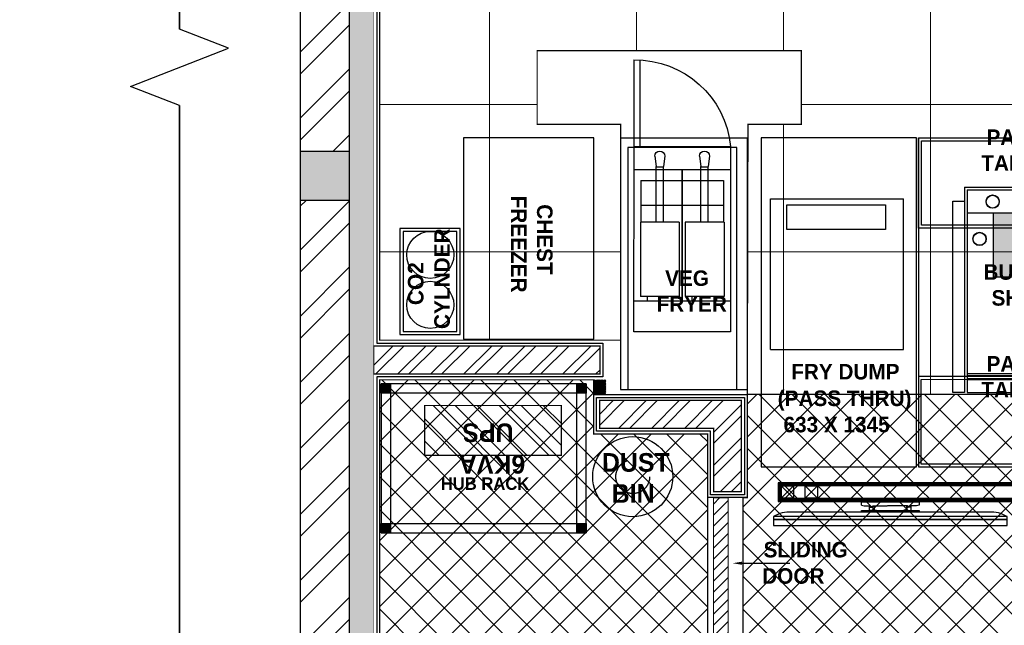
# Model space of a CAD drawing. Header units: millimetres. Extents: x -115221 to 194496, y -122556 to 375476.
# Tile 114 of 169: x 99043 to 103062, y 22749 to 25219. Entities that reach past the tile are written whole.
import ezdxf
from ezdxf import colors
from ezdxf.entities.mleader import LeaderData, LeaderLine
from ezdxf.math import Vec2, Vec3

# ---------------------------------------------------------------- set-up
doc = ezdxf.new("R2010")
doc.units = ezdxf.units.MM
doc.linetypes.add('Dash2', pattern=[3, 1.5, -1.5])
doc.layers.add('Ceiling', color=6, linetype='Continuous', lineweight=13)
doc.layers.add('DRAINAGE TEXT', color=6, linetype='Continuous', lineweight=0)
for name, color, linetype in [('FUR R0', 8, 'Continuous'), ('WWDS CEILING', 8, 'Continuous'), ('WWDS FURNITURE LAYOUT', 8, 'Continuous')]:
    doc.layers.add(name, color=color, linetype=linetype)
doc.styles.add('2MM', font='GOTHICB.TTF')
doc.styles.add('ARIAL', font='GOTHICB.TTF')
doc.styles.add('har', font='GOTHICB.TTF')
doc.styles.get("Standard").update_dxf_attribs({"font": 'arial.ttf'})
pattern_1 = [(225, (1670971.06, 2824817.45), (134.703842, -134.703842), []), (225, (1670881.26, 2824817.45), (134.703842, -134.703842), [])]
pattern_2 = [(45, (-1707285.6, -2853039.39), (-67.351921, 67.351921), []), (135, (-1707285.6, -2853039.39), (-67.351921, -67.351921), [])]

# ---------------------------------------------------------------- blocks, each defined once
blk = doc.blocks.new('NIA_Break Line w Scale - 1-100-21829179-F_B-13 PLAN')
at = {"layer": 'FUR R0'}
for p, q in [((6917.6, 466.7), (6839.8, 266.7)), ((6917.6, 466.7), (6839.8, 266.7)), ((7073.1, 66.7), (6917.6, 466.7)), ((7073.1, 66.7), (6917.6, 466.7)), ((6839.8, 266.7), (484.5, 266.7)), ((484.5, 266.7), (6839.8, 266.7)), ((7150.8, 266.7), (7073.1, 66.7)), ((7150.8, 266.7), (7073.1, 66.7)), ((13290.8, 266.7), (7150.8, 266.7)), ((7150.8, 266.7), (13290.8, 266.7))]:
    blk.add_line(p, q, dxfattribs=at)
blk = doc.blocks.new('A$C331E6D67')
at = {"layer": 'FUR R0'}
for p, q in [((1.47, 18.92, 0), (1.47, 43.15, 0)), ((1.47, 43.15, 0), (22.92, 43.15, 0)), ((22.92, 18.92, 0), (22.92, 43.15, 0)), ((1.47, 18.92, 0), (22.92, 18.92, 0))]:
    blk.add_line(p, q, dxfattribs=at)
at = {"layer": 'FUR R0', "elevation": 0}
for points in [[(25, 53), (0, 53), (0, 0), (25, 0)], [(19.99, 42.22), (19.99, 38.25), (4.1, 38.25), (4.1, 42.22)]]:
    blk.add_lwpolyline(points, close=True, dxfattribs=at)
blk = doc.blocks.new('sdsds543343')
at = {"layer": 'FUR R0'}
for p, q in [((-1735161.01, -991539.34, 0), (-1735161.01, -991525.41, 0)), ((-1735160.02, -991539.34, 0), (-1735160.02, -991525.41, 0)), ((-1735175.57, -991539.34, 0), (-1735175.57, -991569.19, 0)), ((-1735160.02, -991539.34, 0), (-1735175.57, -991539.34, 0)), ((-1735160.02, -991569.19, 0), (-1735160.02, -991539.34, 0)), ((-1735159.86, -991539.49, 0), (-1735159.86, -991539.49, 0)), ((-1735172.19, -991540.9, 0), (-1735171.98, -991542.55, 0)), ((-1735170.58, -991540.9, 0), (-1735170.79, -991542.55, 0)), ((-1735164.98, -991540.9, 0), (-1735164.76, -991542.55, 0)), ((-1735163.36, -991540.9, 0), (-1735163.58, -991542.55, 0)), ((-1735171.98, -991551.54, 0), (-1735171.98, -991542.55, 0)), ((-1735170.79, -991542.63, 0), (-1735171.98, -991542.63, 0)), ((-1735170.79, -991551.54, 0), (-1735170.79, -991542.55, 0)), ((-1735164.76, -991551.54, 0), (-1735164.76, -991542.55, 0)), ((-1735163.58, -991542.63, 0), (-1735164.76, -991542.63, 0)), ((-1735163.58, -991551.54, 0), (-1735163.58, -991542.55, 0)), ((-1735175.57, -991543.07, 0), (-1735160.02, -991543.07, 0)), ((-1735161.14, -991544.82, 0), (-1735174.45, -991544.82, 0)), ((-1735174.45, -991544.82, 0), (-1735174.45, -991551.54, 0)), ((-1735161.14, -991544.82, 0), (-1735161.14, -991551.54, 0)), ((-1735161.14, -991548.8, 0), (-1735174.45, -991548.8, 0)), ((-1735174.53, -991551.54, 0), (-1735168.27, -991551.54, 0)), ((-1735174.53, -991551.54, 0), (-1735174.53, -991563.48, 0)), ((-1735168.27, -991551.54, 0), (-1735168.27, -991563.48, 0)), ((-1735167.31, -991551.54, 0), (-1735161.06, -991551.54, 0)), ((-1735167.31, -991551.54, 0), (-1735167.31, -991563.48, 0)), ((-1735161.06, -991551.54, 0), (-1735161.06, -991563.48, 0)), ((-1735174.53, -991563.48, 0), (-1735168.27, -991563.48, 0)), ((-1735173.39, -991564.23, 0), (-1735173.39, -991563.48, 0)), ((-1735169.41, -991564.23, 0), (-1735169.41, -991563.48, 0)), ((-1735167.31, -991563.48, 0), (-1735161.06, -991563.48, 0)), ((-1735166.17, -991564.23, 0), (-1735166.17, -991563.48, 0)), ((-1735162.19, -991564.23, 0), (-1735162.19, -991563.48, 0)), ((-1735175.57, -991564.23, 0), (-1735160.02, -991564.23, 0)), ((-1735173.39, -991564.23, 0), (-1735169.41, -991564.23, 0)), ((-1735166.17, -991564.23, 0), (-1735162.19, -991564.23, 0)), ((-1735175.57, -991569.19, 0), (-1735160.02, -991569.19, 0)), ((-1735159.86, -991569.19, 0), (-1735159.86, -991569.19, 0))]:
    blk.add_line(p, q, dxfattribs=at)
at = {"layer": 'FUR R0', "elevation": 0}
for points in [[(-1735178.32, -991537.98), (-1735157.86, -991537.98), (-1735157.86, -991578.45), (-1735178.32, -991578.45)], [(-1735176.57, -991539.49), (-1735159.02, -991539.49), (-1735159.02, -991578.45), (-1735176.57, -991578.45)]]:
    blk.add_lwpolyline(points, close=True, dxfattribs=at)
at = {"layer": 'FUR R0', "const_width": 0.249, "elevation": 0, "flags": 128}
blk.add_lwpolyline([(-1735167.79, -991564.23), (-1735167.79, -991543.07)], dxfattribs=at)
at = {"layer": 'FUR R0'}
for centre, radius, start, end in [((-1735160.24, -991540.8, 0), 15.4, 89.1588, 174.5619), ((-1735171.38, -991540.9, 0), 0.808, 0, 180), ((-1735164.17, -991540.9, 0), 0.808, 0, 180)]:
    blk.add_arc(centre, radius, start, end, dxfattribs=at)
blk = doc.blocks.new('wW')
at = {"layer": 'FUR R0'}
h = blk.add_hatch(color=256, dxfattribs=at)
h.dxf.hatch_style = 1
h.paths.add_polyline_path([(31531.51, -4490.81), (31536.21, -4490.81), (31536.21, -4501.19), (31531.51, -4501.19)])
h = blk.add_hatch(color=256, dxfattribs=at)
h.dxf.hatch_style = 1
h.paths.add_polyline_path([(31538.11, -4507.21), (31542.82, -4507.21), (31542.82, -4517.58), (31538.11, -4517.58)])
for p, q in [((31519.4, -4478.73), (31519.4, -4531.72)), ((31553.45, -4531.72), (31553.45, -4478.73)), ((31526.83, -4486.66), (31548.83, -4486.66)), ((31526.83, -4486.66), (31526.83, -4519.74)), ((31527.28, -4487.12), (31548.38, -4487.12)), ((31527.28, -4487.12), (31527.28, -4519.76)), ((31548.38, -4487.12), (31548.38, -4519.76)), ((31548.83, -4486.66), (31548.83, -4520.21)), ((31548.83, -4487.12), (31548.83, -4519.76)), ((31527.28, -4490.81), (31548.38, -4490.81)), ((31527.28, -4516.69), (31548.38, -4516.69)), ((31527.28, -4517.01), (31548.38, -4517.01)), ((31527.28, -4517.47), (31548.38, -4517.47)), ((31527.28, -4517.67), (31548.38, -4517.67)), ((31527.28, -4519.76), (31548.38, -4519.76))]:
    blk.add_line(p, q, dxfattribs=at)
for points in [[(31553.45, -4493.29), (31519.4, -4493.29), (31519.4, -4478.73), (31553.45, -4478.73)], [(31553.45, -4492.79), (31519.9, -4492.79), (31519.9, -4479.23), (31553.45, -4479.23)], [(31553.45, -4517.17), (31519.4, -4517.17), (31519.4, -4531.72), (31553.45, -4531.72)], [(31553.45, -4517.67), (31519.81, -4517.67), (31519.81, -4531.22), (31553.45, -4531.22)]]:
    blk.add_lwpolyline(points, dxfattribs=at)
for points in [[(31526.83, -4519.74), (31524.94, -4519.74), (31524.94, -4488.92), (31526.83, -4488.92)], [(31531.51, -4490.81), (31536.21, -4490.81), (31536.21, -4501.19), (31531.51, -4501.19)], [(31538.11, -4507.21), (31542.82, -4507.21), (31542.82, -4517.58), (31538.11, -4517.58)]]:
    blk.add_lwpolyline(points, close=True, dxfattribs=at)
for centre, radius in [((31531.37, -4489.01), 1.07), ((31531.37, -4489.01), 1.03), ((31535.86, -4489.01), 1.07), ((31535.86, -4489.01), 1.03), ((31541.34, -4489.01), 1.07), ((31541.34, -4489.01), 1.03), ((31545.83, -4489.01), 1.07), ((31545.83, -4489.01), 1.03), ((31529.26, -4495.01), 1.07), ((31529.26, -4495.01), 1.03)]:
    blk.add_circle(centre, radius, dxfattribs=at)
at = {"layer": 'FUR R0', "char_height": 2.5, "attachment_point": 9, "style": 'har'}
for s, insert, width in [('\\pxqc;{\\fCentury Gothic|b1|i0|c0|p34;\\C0;PACK TABLE}', (31544.93, -4484.05, 0), 19.6341), ('\\pxqc;{\\fCentury Gothic|b1|i0|c0|p34;BURGER SHOOT}', (31549.89, -4505.79, 0), 25.512), ('\\pxqc;{\\fCentury Gothic|b1|i0|c0|p34;\\C0;PACK TABLE}', (31544.93, -4520.54, 0), 19.6341)]:
    blk.add_mtext(s, dxfattribs=dict(at, insert=insert, width=width))
blk = doc.blocks.new('JSDJNB')
at = {"layer": 'FUR R0'}
h = blk.add_hatch(dxfattribs=at)
h.set_pattern_fill('ANSI31', color=256, angle=90)
h.set_pattern_definition([(135, (184504.06984, -52712.82564), (-0.08838834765, -0.08838834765), [])])
h.paths.add_polyline_path([(255108.09, -67411.99), (255108.09, -67409.99), (254955.77, -67409.99), (254955.77, -67411.99)], flags=16)
h.paths.add_polyline_path([(255108.59, -67412.49), (255108.59, -67409.49), (254955.27, -67409.49), (254955.27, -67412.49)])
for p, q in [((254968.67, -67413.07), (254968.67, -67412.54)), ((254968.67, -67412.54), (254977.93, -67412.54)), ((254977.93, -67412.54), (254977.93, -67413.07)), ((255007.67, -67413.07), (255007.67, -67412.54)), ((255007.67, -67412.54), (255016.93, -67412.54)), ((255016.93, -67412.54), (255016.93, -67413.07)), ((255046.67, -67413.07), (255046.67, -67412.54)), ((255046.67, -67412.54), (255055.93, -67412.54)), ((255055.93, -67412.54), (255055.93, -67413.07)), ((255085.67, -67413.07), (255085.67, -67412.54)), ((255085.67, -67412.54), (255094.93, -67412.54)), ((255094.93, -67412.54), (255094.93, -67413.07)), ((254989.16, -67414.23), (254957.44, -67414.23)), ((255028.16, -67414.23), (254996.44, -67414.23)), ((255067.16, -67414.23), (255035.44, -67414.23)), ((255106.16, -67414.23), (255074.44, -67414.23))]:
    blk.add_line(p, q, dxfattribs=at)
for points in [[(255108.59, -67412.49), (255108.59, -67409.49), (254955.27, -67409.49), (254955.27, -67412.49)], [(255108.09, -67411.99), (255108.09, -67409.99), (254955.77, -67409.99), (254955.77, -67411.99)], [(254955.77, -67409.99), (254957.77, -67409.99), (254957.77, -67411.99), (254955.77, -67411.99)], [(254959.62, -67409.99), (254961.62, -67409.99), (254961.62, -67411.99), (254959.62, -67411.99)], [(254995.35, -67409.99), (254993.35, -67409.99), (254993.35, -67411.99), (254995.35, -67411.99)], [(255009.16, -67409.99), (255007.16, -67409.99), (255007.16, -67411.99), (255009.16, -67411.99)], [(255032.93, -67409.99), (255030.93, -67409.99), (255030.93, -67411.99), (255032.93, -67411.99)], [(255056.7, -67409.99), (255054.7, -67409.99), (255054.7, -67411.99), (255056.7, -67411.99)], [(255070.51, -67409.99), (255068.51, -67409.99), (255068.51, -67411.99), (255070.51, -67411.99)], [(255104.24, -67409.99), (255102.24, -67409.99), (255102.24, -67411.99), (255104.24, -67411.99)], [(255108.09, -67409.99), (255106.09, -67409.99), (255106.09, -67411.99), (255108.09, -67411.99)], [(254977.93, -67414.23), (254968.67, -67414.23), (254968.67, -67413.95), (254977.93, -67413.95)], [(255016.93, -67414.23), (255007.67, -67414.23), (255007.67, -67413.95), (255016.93, -67413.95)], [(255055.93, -67414.23), (255046.67, -67414.23), (255046.67, -67413.95), (255055.93, -67413.95)], [(255094.93, -67414.23), (255085.67, -67414.23), (255085.67, -67413.95), (255094.93, -67413.95)], [(254992.06, -67414.93), (254954.55, -67414.93), (254954.55, -67415.41), (254992.06, -67415.41)], [(254954.55, -67415.41), (254954.55, -67416.38), (254992.06, -67416.38), (254992.06, -67415.41)], [(255031.06, -67414.93), (254993.55, -67414.93), (254993.55, -67415.41), (255031.06, -67415.41)], [(254993.55, -67415.41), (254993.55, -67416.38), (255031.06, -67416.38), (255031.06, -67415.41)], [(255070.06, -67414.93), (255032.55, -67414.93), (255032.55, -67415.41), (255070.06, -67415.41)], [(255032.55, -67415.41), (255032.55, -67416.38), (255070.06, -67416.38), (255070.06, -67415.41)], [(255109.06, -67414.93), (255071.55, -67414.93), (255071.55, -67415.41), (255109.06, -67415.41)], [(255071.55, -67415.41), (255071.55, -67416.38), (255109.06, -67416.38), (255109.06, -67415.41)]]:
    blk.add_lwpolyline(points, close=True, dxfattribs=at)
for points in [[(254957.77, -67409.99), (254955.77, -67411.99)], [(254955.77, -67409.99), (254957.77, -67411.99)], [(254961.62, -67409.99), (254959.62, -67411.99)], [(254959.62, -67409.99), (254961.62, -67411.99)], [(254993.35, -67409.99), (254995.35, -67411.99)], [(254995.35, -67409.99), (254993.35, -67411.99)], [(255007.16, -67409.99), (255009.16, -67411.99)], [(255009.16, -67409.99), (255007.16, -67411.99)], [(255030.93, -67409.99), (255032.93, -67411.99)], [(255032.93, -67409.99), (255030.93, -67411.99)], [(255054.7, -67409.99), (255056.7, -67411.99)], [(255056.7, -67409.99), (255054.7, -67411.99)], [(255068.51, -67409.99), (255070.51, -67411.99)], [(255070.51, -67409.99), (255068.51, -67411.99)], [(255102.24, -67409.99), (255104.24, -67411.99)], [(255104.24, -67409.99), (255102.24, -67411.99)], [(255106.09, -67409.99), (255108.09, -67411.99)], [(255108.09, -67409.99), (255106.09, -67411.99)], [(254968.67, -67413.07), (254969.08, -67413.18), (254970.06, -67413.18), (254970.06, -67413.26), (254970.19, -67413.26), (254970.19, -67413.31), (254970.06, -67413.31), (254970.06, -67413.38), (254970.52, -67413.38), (254970.52, -67413.31), (254970.44, -67413.31), (254970.44, -67413.26), (254970.52, -67413.26), (254970.52, -67413.18), (254972.78, -67413.18)], [(254969.97, -67413.95), (254969.97, -67413.22), (254970.05, -67413.22), (254970.05, -67413.28), (254970.17, -67413.28), (254970.17, -67413.3), (254970.05, -67413.3), (254970.05, -67413.39), (254970.54, -67413.39), (254970.54, -67413.31), (254970.45, -67413.31), (254970.45, -67413.27), (254970.54, -67413.27), (254970.54, -67413.2), (254970.7, -67413.2), (254970.7, -67413.87), (254971.1, -67413.87), (254971.1, -67413.95), (254969.97, -67413.95)], [(254977.93, -67413.07), (254977.52, -67413.18), (254976.54, -67413.18), (254976.54, -67413.26), (254976.42, -67413.26), (254976.42, -67413.31), (254976.54, -67413.31), (254976.54, -67413.38), (254976.08, -67413.38), (254976.08, -67413.31), (254976.16, -67413.31), (254976.16, -67413.26), (254976.08, -67413.26), (254976.08, -67413.18), (254972.86, -67413.18)], [(254976.64, -67413.95), (254976.64, -67413.22), (254976.56, -67413.22), (254976.56, -67413.28), (254976.43, -67413.28), (254976.43, -67413.3), (254976.56, -67413.3), (254976.56, -67413.39), (254976.06, -67413.39), (254976.06, -67413.31), (254976.15, -67413.31), (254976.15, -67413.27), (254976.06, -67413.27), (254976.06, -67413.2), (254975.91, -67413.2), (254975.91, -67413.87), (254975.5, -67413.87), (254975.5, -67413.95), (254976.64, -67413.95)], [(255007.67, -67413.07), (255008.08, -67413.18), (255009.06, -67413.18), (255009.06, -67413.26), (255009.19, -67413.26), (255009.19, -67413.31), (255009.06, -67413.31), (255009.06, -67413.38), (255009.52, -67413.38), (255009.52, -67413.31), (255009.44, -67413.31), (255009.44, -67413.26), (255009.52, -67413.26), (255009.52, -67413.18), (255011.78, -67413.18)], [(255008.97, -67413.95), (255008.97, -67413.22), (255009.05, -67413.22), (255009.05, -67413.28), (255009.17, -67413.28), (255009.17, -67413.3), (255009.05, -67413.3), (255009.05, -67413.39), (255009.54, -67413.39), (255009.54, -67413.31), (255009.45, -67413.31), (255009.45, -67413.27), (255009.54, -67413.27), (255009.54, -67413.2), (255009.7, -67413.2), (255009.7, -67413.87), (255010.1, -67413.87), (255010.1, -67413.95), (255008.97, -67413.95)], [(255016.93, -67413.07), (255016.52, -67413.18), (255015.54, -67413.18), (255015.54, -67413.26), (255015.42, -67413.26), (255015.42, -67413.31), (255015.54, -67413.31), (255015.54, -67413.38), (255015.08, -67413.38), (255015.08, -67413.31), (255015.16, -67413.31), (255015.16, -67413.26), (255015.08, -67413.26), (255015.08, -67413.18), (255011.86, -67413.18)], [(255015.64, -67413.95), (255015.64, -67413.22), (255015.56, -67413.22), (255015.56, -67413.28), (255015.43, -67413.28), (255015.43, -67413.3), (255015.56, -67413.3), (255015.56, -67413.39), (255015.06, -67413.39), (255015.06, -67413.31), (255015.15, -67413.31), (255015.15, -67413.27), (255015.06, -67413.27), (255015.06, -67413.2), (255014.91, -67413.2), (255014.91, -67413.87), (255014.5, -67413.87), (255014.5, -67413.95), (255015.64, -67413.95)], [(255046.67, -67413.07), (255047.08, -67413.18), (255048.06, -67413.18), (255048.06, -67413.26), (255048.19, -67413.26), (255048.19, -67413.31), (255048.06, -67413.31), (255048.06, -67413.38), (255048.52, -67413.38), (255048.52, -67413.31), (255048.44, -67413.31), (255048.44, -67413.26), (255048.52, -67413.26), (255048.52, -67413.18), (255050.78, -67413.18)], [(255047.97, -67413.95), (255047.97, -67413.22), (255048.05, -67413.22), (255048.05, -67413.28), (255048.17, -67413.28), (255048.17, -67413.3), (255048.05, -67413.3), (255048.05, -67413.39), (255048.54, -67413.39), (255048.54, -67413.31), (255048.45, -67413.31), (255048.45, -67413.27), (255048.54, -67413.27), (255048.54, -67413.2), (255048.7, -67413.2), (255048.7, -67413.87), (255049.1, -67413.87), (255049.1, -67413.95), (255047.97, -67413.95)], [(255055.93, -67413.07), (255055.52, -67413.18), (255054.54, -67413.18), (255054.54, -67413.26), (255054.42, -67413.26), (255054.42, -67413.31), (255054.54, -67413.31), (255054.54, -67413.38), (255054.08, -67413.38), (255054.08, -67413.31), (255054.16, -67413.31), (255054.16, -67413.26), (255054.08, -67413.26), (255054.08, -67413.18), (255050.86, -67413.18)], [(255054.64, -67413.95), (255054.64, -67413.22), (255054.56, -67413.22), (255054.56, -67413.28), (255054.43, -67413.28), (255054.43, -67413.3), (255054.56, -67413.3), (255054.56, -67413.39), (255054.06, -67413.39), (255054.06, -67413.31), (255054.15, -67413.31), (255054.15, -67413.27), (255054.06, -67413.27), (255054.06, -67413.2), (255053.91, -67413.2), (255053.91, -67413.87), (255053.5, -67413.87), (255053.5, -67413.95), (255054.64, -67413.95)], [(255085.67, -67413.07), (255086.08, -67413.18), (255087.06, -67413.18), (255087.06, -67413.26), (255087.19, -67413.26), (255087.19, -67413.31), (255087.06, -67413.31), (255087.06, -67413.38), (255087.52, -67413.38), (255087.52, -67413.31), (255087.44, -67413.31), (255087.44, -67413.26), (255087.52, -67413.26), (255087.52, -67413.18), (255089.78, -67413.18)], [(255086.97, -67413.95), (255086.97, -67413.22), (255087.05, -67413.22), (255087.05, -67413.28), (255087.17, -67413.28), (255087.17, -67413.3), (255087.05, -67413.3), (255087.05, -67413.39), (255087.54, -67413.39), (255087.54, -67413.31), (255087.45, -67413.31), (255087.45, -67413.27), (255087.54, -67413.27), (255087.54, -67413.2), (255087.7, -67413.2), (255087.7, -67413.87), (255088.1, -67413.87), (255088.1, -67413.95), (255086.97, -67413.95)], [(255094.93, -67413.07), (255094.52, -67413.18), (255093.54, -67413.18), (255093.54, -67413.26), (255093.42, -67413.26), (255093.42, -67413.31), (255093.54, -67413.31), (255093.54, -67413.38), (255093.08, -67413.38), (255093.08, -67413.31), (255093.16, -67413.31), (255093.16, -67413.26), (255093.08, -67413.26), (255093.08, -67413.18), (255089.86, -67413.18)], [(255093.64, -67413.95), (255093.64, -67413.22), (255093.56, -67413.22), (255093.56, -67413.28), (255093.43, -67413.28), (255093.43, -67413.3), (255093.56, -67413.3), (255093.56, -67413.39), (255093.06, -67413.39), (255093.06, -67413.31), (255093.15, -67413.31), (255093.15, -67413.27), (255093.06, -67413.27), (255093.06, -67413.2), (255092.91, -67413.2), (255092.91, -67413.87), (255092.5, -67413.87), (255092.5, -67413.95), (255093.64, -67413.95)]]:
    blk.add_lwpolyline(points, dxfattribs=at)
for centre, start, end in [((254956.96, -67418.56), 83.6436, 123.5886), ((254989.64, -67418.56), 56.4114, 96.3564), ((254995.96, -67418.56), 83.6436, 123.5886), ((255028.64, -67418.56), 56.4114, 96.3564), ((255034.96, -67418.56), 83.6436, 123.5886), ((255067.64, -67418.56), 56.4114, 96.3564), ((255073.96, -67418.56), 83.6436, 123.5886), ((255106.64, -67418.56), 56.4114, 96.3564)]:
    blk.add_arc(centre, 4.36, start, end, dxfattribs=at)
at = {"layer": 'FUR R0', "style": 'har'}
blk.add_text('%%U43" DMB 4NOS.', height=3, dxfattribs=at).set_placement((255015.47, -67420.92))
blk = doc.blocks.new('AGRGERGEGERGERG')
at = {"layer": 'FUR R0'}
h = blk.add_hatch(dxfattribs=at)
h.set_pattern_fill('ANSI31', color=256, scale=25.333333, angle=-90)
h.set_pattern_definition([(315, (16607934.9176, 28221293.728), (2.23917147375, 2.23917147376), [])])
h.paths.add_polyline_path([(1720369.2, 2827576.5), (1720369.2, 2827538.5), (1720331.2, 2827538.5), (1720331.2, 2827576.5)])
h.paths.add_polyline_path([(1720939.2, 2827576.5), (1720939.2, 2827538.5), (1720901.2, 2827538.5), (1720901.2, 2827576.5)])
h.paths.add_polyline_path([(1720939.2, 2828374.5), (1720939.2, 2828336.5), (1720901.2, 2828336.5), (1720901.2, 2828374.5)])
h.paths.add_polyline_path([(1720369.2, 2828374.5), (1720369.2, 2828336.5), (1720331.2, 2828336.5), (1720331.2, 2828374.5)])
h = blk.add_hatch(dxfattribs=at)
h.set_pattern_fill('ANSI31', color=256, scale=20)
h.paths.add_polyline_path([(1720647.9, 2827639.8), (1720850.6, 2827639.8), (1720850.6, 2828197.2), (1720647.9, 2828197.2)])
for points in [[(1720331.2, 2827538.5), (1720939.2, 2827538.5), (1720939.2, 2828374.5), (1720331.2, 2828374.5)], [(1720369.2, 2828374.5), (1720369.2, 2828336.5), (1720331.2, 2828336.5), (1720331.2, 2828374.5)], [(1720939.2, 2828374.5), (1720939.2, 2828336.5), (1720901.2, 2828336.5), (1720901.2, 2828374.5)], [(1720369.2, 2827576.5), (1720901.2, 2827576.5), (1720901.2, 2828336.5), (1720369.2, 2828336.5)], [(1720369.2, 2827576.5), (1720369.2, 2827538.5), (1720331.2, 2827538.5), (1720331.2, 2827576.5)], [(1720939.2, 2827576.5), (1720939.2, 2827538.5), (1720901.2, 2827538.5), (1720901.2, 2827576.5)]]:
    blk.add_lwpolyline(points, close=True, dxfattribs=at)
at = {"layer": 'FUR R0', "const_width": 5.07}
blk.add_lwpolyline([(1720647.9, 2827639.8), (1720850.6, 2827639.8), (1720850.6, 2828197.2), (1720647.9, 2828197.2)], close=True, dxfattribs=at)
at = {"layer": 'FUR R0', "style": '2MM'}
for s, p in [('6KVA', (1720649, 2827787.2)), ('UPS', (1720777.6, 2827834.6))]:
    blk.add_text(s, height=76, rotation=90, dxfattribs=at).set_placement(p)
at = {"layer": 'FUR R0', "insert": (1720557.3, 2827635.1, 0), "char_height": 50.667, "width": 632.151, "attachment_point": 3, "rotation": 270, "style": 'har'}
blk.add_mtext('\\pxqc;HUB RACK', dxfattribs=at)
blk = doc.blocks.new('FUR R0')
at = {"layer": 'WWDS FURNITURE LAYOUT'}
h = blk.add_hatch(dxfattribs=at)
h.set_pattern_fill('ANSI32', color=8, scale=20, angle=180)
h.set_pattern_definition(pattern_1)
h.paths.add_polyline_path([(-8752, 59.9), (-8800, 59.9), (-8800, -2920.3), (-9000, -2920.3), (-9000, 59.9), (-9136, 59.9), (-9136, 259.9), (-8752, 259.9)])
h = blk.add_hatch(color=8, dxfattribs=at)
h.dxf.hatch_style = 1
h.paths.add_polyline_path([(-8699.5, -40.1), (-8700, -40.1), (-8700, -5900.5), (-8800, -5900.5), (-8800, 59.9), (-8700.5, 59.9)])
h = blk.add_hatch(color=8, dxfattribs=at)
h.dxf.hatch_style = 1
h.paths.add_polyline_path([(-9000, -3120.3), (-8800, -3120.3), (-8800, -2920.3), (-9000, -2920.3)])
h = blk.add_hatch(dxfattribs=at)
h.set_pattern_fill('ANSI32', color=8, scale=20, angle=180)
h.set_pattern_definition(pattern_1)
h.paths.add_polyline_path([(-8800, -3120.3), (-9000, -3120.3), (-9000, -6050.5), (-8800, -6050.5)])
at = {"layer": 'WWDS FURNITURE LAYOUT', "ltscale": 50}
h = blk.add_hatch(dxfattribs=at)
h.set_pattern_fill('ANSI32', color=8, scale=10)
h.set_pattern_definition([(45, (-1663485.13, -2829513.02), (-67.351921, 67.351921), []), (45, (-1663440.23, -2829513.02), (-67.351921, 67.351921), [])])
h.paths.add_polyline_path([(-8700, -3714.7), (-7776.6, -3714.7), (-7776.6, -3828.5), (-8700, -3828.5)])
at = {"layer": 'WWDS FURNITURE LAYOUT'}
h = blk.add_hatch(dxfattribs=at)
h.set_pattern_fill('ANSI31', color=8)
h.set_pattern_definition([(45, (-1707085.583, -2849989.4688), (-2.2450640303, 2.2450640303), [])])
h.paths.add_polyline_path([(-7752.6, -3852.5), (-7802.6, -3852.5), (-7802.6, -3911.9), (-7752.6, -3911.9)])
at = {"layer": 'WWDS FURNITURE LAYOUT', "ltscale": 50}
h = blk.add_hatch(dxfattribs=at)
h.set_pattern_fill('ANSI32', color=8, scale=10)
h.set_pattern_definition([(45, (-1707085.58, -2849989.47), (-67.351921, 67.351921), []), (45, (-1707040.68, -2849989.47), (-67.351921, 67.351921), [])])
h.paths.add_polyline_path([(-7778.6, -3935.9), (-7199.6, -3935.9), (-7199.6, -4308.7), (-7313.4, -4308.7), (-7313.4, -4049.7), (-7778.6, -4049.7)])
at = {"layer": 'WWDS FURNITURE LAYOUT'}
h = blk.add_hatch(dxfattribs=at)
h.set_pattern_fill('ANSI31', color=8, scale=10)
h.set_pattern_definition([(45, (-1679864.62, -2828044.47), (-22.4506403, 22.4506403), [])])
h.paths.add_polyline_path([(-7253.6, -4332.7), (-7313.6, -4332.7), (-7313.6, -5113.9), (-7253.6, -5113.9)])
at = {"layer": 'WWDS FURNITURE LAYOUT', "color": 8}
blk.add_lwpolyline([(-7335.4, 604.9), (-7188, 604.9), (-7188, 97.6), (-6841.9, 97.6), (-6841.9, -907.4), (-5212.6, -907.4), (-5212.6, -234.4), (-5074.8, -234.4), (-5074.8, -907.4), (-4040.6, -907.4), (-4040.6, -1045.2), (-6979.7, -1045.2), (-6979.7, -52.1), (-8688, -52.1), (-8688, -3702.7), (-7764.6, -3702.7), (-7764.6, -3840.5), (-8688, -3840.5), (-8688, -5900.5), (-6775, -5900.5)], dxfattribs=at)
for points, const_width in [([(-8752, 59.9), (-8800, 59.9), (-8800, -2920.3), (-9000, -2920.3), (-9000, 59.9), (-9136, 59.9), (-9136, 259.9), (-8752, 259.9)], 5), ([(-8699.5, -40.1), (-8700, -40.1), (-8700, -5900.5), (-8800, -5900.5), (-8800, 59.9), (-8700.5, 59.9)], 2), ([(-8800, -3120.3), (-9000, -3120.3), (-9000, -6050.5), (-8800, -6050.5)], 5), ([(-8700, -3714.7), (-7776.6, -3714.7), (-7776.6, -3828.5), (-8700, -3828.5)], 5.07), ([(-7752.6, -3852.5), (-7802.6, -3852.5), (-7802.6, -3911.9), (-7752.6, -3911.9)], 0.3), ([(-7778.6, -3935.9), (-7778.6, -3935.9), (-7199.6, -3935.9), (-7199.6, -4308.7), (-7313.4, -4308.7), (-7313.4, -4049.7), (-7778.6, -4049.7)], 5.07), ([(-7253.6, -4332.7), (-7313.6, -4332.7), (-7313.6, -5113.9), (-7253.6, -5113.9)], 5)]:
    blk.add_lwpolyline(points, close=True, dxfattribs=dict(at, const_width=const_width))
for points in [[(-7801.5, -2865.8), (-8333.5, -2865.8), (-8333.4, -3686.8), (-7801.4, -3686.9)], [(-7802.6, -3911.9), (-7175.6, -3911.9), (-7175.6, -4332.7), (-7337.4, -4332.7), (-7337.4, -4073.7), (-7802.6, -4073.7)], [(-7790.6, -3923.9), (-7187.6, -3923.9), (-7187.6, -4320.7), (-7325.4, -4320.7), (-7325.4, -4061.7), (-7790.6, -4061.7)]]:
    blk.add_lwpolyline(points, close=True, dxfattribs=at)
at = {"layer": 'WWDS FURNITURE LAYOUT', "color": 8, "lineweight": 70, "const_width": 5}
blk.add_lwpolyline([(-9000, -3120.3), (-8800, -3120.3), (-8800, -2920.3), (-9000, -2920.3)], close=True, dxfattribs=at)
at = {"layer": 'WWDS FURNITURE LAYOUT', "color": 8, "elevation": 0}
for points in [[(-8593.1, -3235), (-8593.1, -3667.7), (-8348.1, -3667.7), (-8348.1, -3235)], [(-8580.4, -3247.7), (-8580.4, -3655), (-8360.8, -3655), (-8360.8, -3247.7)]]:
    blk.add_lwpolyline(points, close=True, dxfattribs=at)
at = {"layer": 'WWDS FURNITURE LAYOUT', "color": 8, "ltscale": 50}
blk.add_lwpolyline([(-7197.6, -4600.3), (-7001.6, -4600.3)], dxfattribs=at)
at = {"layer": 'WWDS FURNITURE LAYOUT', "color": 8}
for centre in [(-8469.4, -3342.7), (-8469.4, -3546.5)]:
    blk.add_circle(centre, 96, dxfattribs=at)
at = {"layer": 'WWDS FURNITURE LAYOUT', "color": 8, "ltscale": 200}
blk.add_circle((-7643.2, -4247.4), 163.5, dxfattribs=at)
at = {"layer": 'WWDS FURNITURE LAYOUT', "color": 8, "linetype": 'Dash2', "ltscale": 200}
blk.add_circle((-7643.2, -4247.4), 68.9, dxfattribs=at)
at = {"layer": 'WWDS FURNITURE LAYOUT', "color": 8, "ltscale": 50}
blk.add_solid([(-7197.6, -4606.7), (-7235.6, -4600.3), (-7197.6, -4594)], dxfattribs=at)
at = {"layer": 'WWDS FURNITURE LAYOUT', "color": 8}
for name, p, rotation in [('NIA_Break Line w Scale - 1-100-21829179-F_B-13 PLAN', (-9760, 4417.3), 270), ('AGRGERGEGERGERG', (2819705.2, -1724807.7, 0), 90)]:
    blk.add_blockref(name, p, dxfattribs=dict(at, rotation=rotation))
at = {"layer": 'WWDS FURNITURE LAYOUT', "color": 8, "linetype": 'Continuous', "lineweight": 25, "xscale": -25.33333333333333, "yscale": 25.33333333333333, "zscale": 25.33333333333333, "rotation": 359.991960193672}
blk.add_blockref('sdsds543343', (-43961500, 25122263.8, 0), dxfattribs=at)
at = {"layer": 'WWDS FURNITURE LAYOUT', "color": 8, "xscale": 25.33333333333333, "yscale": 25.33333333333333, "zscale": 25.33333333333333}
for name, p, rotation in [('A$C331E6D67', (-7118.8, -4207.7, 0), 359.991960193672), ('wW', (-804985, 110483.9), 0.008039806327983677)]:
    blk.add_blockref(name, p, dxfattribs=dict(at, rotation=rotation))
at = {"layer": 'WWDS FURNITURE LAYOUT', "color": 8, "linetype": 'Continuous', "lineweight": 0, "xscale": 25.4, "yscale": 25.4, "zscale": 25.4}
blk.add_blockref('JSDJNB', (-6482913.9, 1707929, 0), dxfattribs=at)
at = {"layer": 'WWDS FURNITURE LAYOUT', "color": 8}
for s, height, rotation, style, p in [('FREEZER', 63.33, 269.9849, 'har', (-8139.5, -3101, 0)), ('CHEST', 63.33, 269.9849, 'har', (-8033.9, -3136.3, 0)), ('CYLNDER', 63.5, 90, 'har', (-8389.8, -3645.3, 0)), ('CO2', 63.5, 90, 'har', (-8497.3, -3547.5, 0)), ('VEG', 63.33, 359.992, 'har', (-7511, -3469.3, 0)), ('FRYER', 63.33, 359.992, 'har', (-7545.9, -3574.8, 0)), (' FRY DUMP', 63.33, 359.992, 'ARIAL', (-7020.1, -3850.8, 0.2)), ('(PASS THRU)', 63.333, 359.992, 'ARIAL', (-7051.5, -3959.2, 0.2)), ('633 X 1345', 63.33, 359.992, 'ARIAL', (-7027.8, -4066.3, 0.2)), ('DUST', 76, 0.0332, 'har', (-7769, -4227.2, 0)), ('BIN', 76, 0.0332, 'har', (-7729.2, -4353.9, 0)), ('SLIDING', 63.33, 0.008, 'har', (-7109.3, -4576.7)), ('DOOR', 63.33, 0.008, 'har', (-7114.8, -4683.9))]:
    blk.add_text(s, height=height, rotation=rotation, dxfattribs=dict(at, style=style)).set_placement(p)
blk = doc.blocks.new('A$C2c19c177')
at = {"layer": 'Ceiling', "transparency": 33554687}
h = blk.add_hatch(dxfattribs=at)
h.set_pattern_fill('ANSI37', color=8, scale=30)
h.set_pattern_definition(pattern_2)
h.paths.add_polyline_path([(-5757.4, -7518.1), (-5557.4, -7518.1), (-5557.4, -7717.3), (-5757.4, -7717.3)], flags=16)
h.paths.add_polyline_path([(-7393.6, -8339.7), (-7393.6, -7382.6), (-7375.6, -7382.6), (-7375.6, -6961.9), (-4640.9, -6961.9), (-4640.9, -7118.1), (-2811.5, -7118.1), (-2811.5, -6379.3), (-150, -6379.4), (-150, -6401.3), (-3187.9, -8950.4), (-3610, -8950.5), (-3610, -8339.7)])
h = blk.add_hatch(dxfattribs=at)
h.set_pattern_fill('ANSI37', color=8, scale=30)
h.set_pattern_definition(pattern_2)
h.paths.add_polyline_path([(-8876, -6902.4), (-8002.6, -6902.4), (-8002.6, -7123.6), (-7537.4, -7123.6), (-7537.4, -8938.4), (-8876, -8938.4)])
at = {"layer": 'Ceiling', "color": 8, "linetype": 'Continuous', "transparency": 33554610}
for p, q in [((-8428.4, -3114.1), (-8428.4, -6740.6)), ((-7828.4, -3114.1), (-7828.4, -5560.3)), ((-7228.4, -3114.1), (-7228.4, -5560.3)), ((-6628.4, -4107.1), (-6628.4, -6961.9)), ((-8233.5, -5779.7), (-8876, -5779.7)), ((-5707.7, -5779.7), (-7154.8, -5779.7)), ((-7228.4, -5860.3), (-7228.4, -6961.9)), ((-7892.7, -6379.7), (-8876, -6379.7)), ((-3629, -6379.7), (-7374.2, -6379.7))]:
    blk.add_line(p, q, dxfattribs=at)
at = {"layer": 'Ceiling', "color": 8, "const_width": 5}
blk.add_lwpolyline([(-3629, -6476.6), (-4640.9, -6476.6), (-4640.9, -6961.9), (-7375.6, -6961.9), (-7373, -5860.3), (-7154.8, -5860.3), (-7154.8, -5560.3), (-8233.5, -5560.3), (-8233.5, -5860.3), (-7892.8, -5860.3), (-7892.6, -6740.6), (-8876, -6740.6), (-8876, -3114.1)], dxfattribs=at)
at = {"layer": 'Ceiling', "color": 8, "transparency": 33554687, "const_width": 5}
for points in [[(-7393.6, -8339.7), (-7393.6, -7382.6), (-7375.6, -7382.6), (-7375.6, -6961.9), (-4640.9, -6961.9), (-4640.9, -7118.1), (-2811.5, -7118.1), (-2811.5, -6379.3), (-150, -6379.4), (-150, -6401.3), (-3187.9, -8950.4), (-3610, -8950.5), (-3610, -8339.7)], [(-8876, -6902.4), (-8002.6, -6902.4), (-8002.6, -7123.6), (-7537.4, -7123.6), (-7537.4, -8938.4), (-8876, -8938.4)]]:
    blk.add_lwpolyline(points, close=True, dxfattribs=at)

msp = doc.modelspace()

# ---------------------------------------------------------------- block references
at = {"layer": 'WWDS CEILING'}
msp.add_blockref('A$C2c19c177', (109388.5, 30652.5), dxfattribs=at)
at = {"layer": 'WWDS FURNITURE LAYOUT'}
msp.add_blockref('FUR R0', (109188.4, 27602.5), dxfattribs=at)

# ---------------------------------------------------------------- next in the draw order: leaders
at = {"layer": 'DRAINAGE TEXT', "color": 250}
ml = msp.add_multileader_mtext('Standard', dxfattribs=at)
ml.set_content('{\\fArial|b1|i0|c0|p34;\\C1;TRAP\\P DOOR}', color=250)
ml.set_leader_properties(color=7)
ml.build(insert=Vec2(0, 0))
ml.multileader.update_dxf_attribs({"dogleg_length": 4.13, "arrow_head_size": 101.6})
ctx = ml.context
ctx.base_point, ctx.char_height, ctx.arrow_head_size, ctx.landing_gap_size, ctx.plane_origin = Vec3(101448.4, 27199.8), 101.6, 101.6, 2.29, Vec3(98826.2, 27990.9)
ctx.text_align_type = 1
notes = []
notes.append((ctx, [(0, (0, 0, 0), (0, 0), (1, 0), 1, [])]))
ctx.mtext.insert, ctx.mtext.width, ctx.mtext.alignment, ctx.mtext.flow_direction = Vec3(101682.9, 27251.5), 465.493, 2, 5
ctx.mtext.has_bg_fill, ctx.mtext.bg_color, ctx.mtext.bg_scale_factor, ctx.mtext.bg_transparency, ctx.mtext.use_window_bg_color = 1, -1073741824, 1, 0, 1
for ctx, leaders in notes:
    for number, flags, end, landing, length, lines in leaders:
        leader = LeaderData()
        leader.index, (leader.has_last_leader_line, leader.has_dogleg_vector, leader.attachment_direction) = number, flags
        leader.last_leader_point, leader.dogleg_vector, leader.dogleg_length = Vec3(end), Vec3(landing), length
        for number, points, colour, breaks in lines:
            line = LeaderLine()
            line.index, line.vertices, line.color, line.breaks = number, Vec3.list(points), colors.encode_raw_color(colour), breaks
            leader.lines.append(line)
        ctx.leaders.append(leader)

doc.saveas('drawing.dxf')
